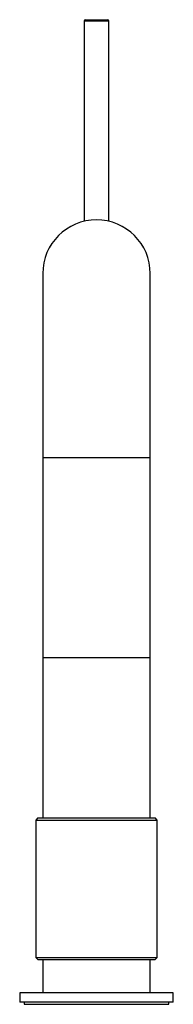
# Paper-space layout '_Front' of a CAD drawing. Header units: millimetres. Extents: x -25 to 25, y -1 to 320.
import ezdxf

# ---------------------------------------------------------------- set-up
doc = ezdxf.new("R2010")
doc.units = ezdxf.units.MM

psp = doc.layouts.new('_Front')

# ---------------------------------------------------------------- linework, layer by layer
at = {"color": 7, "linetype": 'Continuous', "lineweight": 25}
for p, q in [((-4, 319.75), (-4, 254.54)), ((-3.5, 320.25), (3.5, 320.25)), ((4, 254.54), (4, 319.75)), ((-17.5, 237.5), (-17.5, 60.05)), ((17.5, 60.05), (17.5, 237.5)), ((-17.5, 112.3), (17.5, 112.3)), ((-19.05, 60.05), (-19.75, 59.35)), ((-19.75, 59.35), (-19.75, 14.6)), ((-19.75, 59.35), (19.75, 59.35)), ((-19.05, 60.05), (19.05, 60.05)), ((19.75, 59.35), (19.05, 60.05)), ((19.75, 14.6), (19.75, 59.35)), ((-19.75, 14.6), (-19.05, 13.9)), ((-19.75, 14.6), (19.75, 14.6)), ((-19.05, 13.9), (19.05, 13.9)), ((-17.5, 13.9), (-17.5, 3)), ((17.5, 3), (17.5, 13.9)), ((19.05, 13.9), (19.75, 14.6)), ((-25, 3), (-25, 0)), ((25, 3), (-25, 3)), ((25, 0), (-25, 0)), ((-23.5, 0), (-23.5, -0.7)), ((23.5, -0.7), (23.5, 0)), ((25, 0), (25, 3)), ((-23.5, -0.7), (23.5, -0.7))]:
    psp.add_line(p, q, dxfattribs=at)
at = {"color": 8, "linetype": 'Continuous', "lineweight": 25}
for p, q in [((4, 319.75), (-4, 319.75)), ((-17.5, 177.5), (17.5, 177.5))]:
    psp.add_line(p, q, dxfattribs=at)
at = {"color": 7, "linetype": 'Continuous', "lineweight": 25}
for centre, radius, start, end in [((-3.5, 319.75), 0.5, 90, 180), ((3.5, 319.75), 0.5, 0, 90), ((0, 237.5), 17.5, 0, 180)]:
    psp.add_arc(centre, radius, start, end, dxfattribs=at)

doc.saveas('drawing.dxf')
